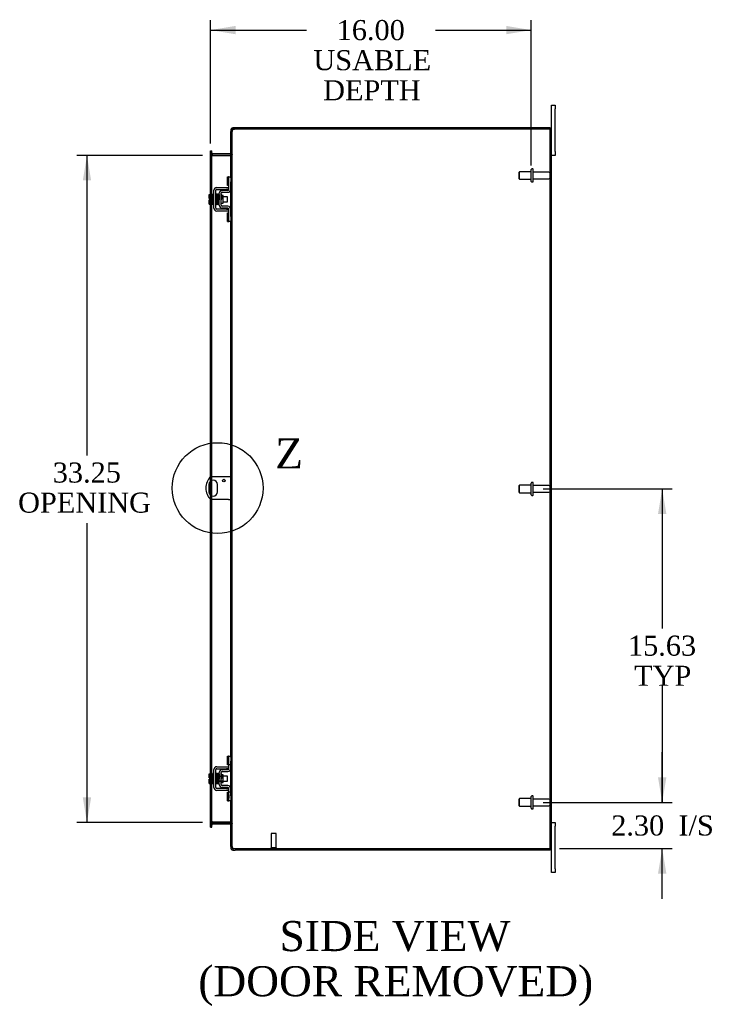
# Model space of a CAD drawing. Header units: inches. Extents: x 11 to 237, y 6 to 158.
# Tile 5 of 8: x 129 to 163, y 52 to 101. Entities that reach past the tile are written whole.
import ezdxf
from ezdxf.enums import TextEntityAlignment as Align
from ezdxf.lldxf.tags import DXFTag

# ---------------------------------------------------------------- set-up
doc = ezdxf.new("R2010")
doc.units = ezdxf.units.IN
doc.header["$MEASUREMENT"] = 0
doc.layers.get('0').update_dxf_attribs({"linetype": 'CONTINUOUS'})
for name, color, linetype in [('COM40153-1', 7, 'CONTINUOUS'), ('COM42667', 7, 'CONTINUOUS'), ('COM42780', 7, 'CONTINUOUS'), ('COM48465', 7, 'CONTINUOUS'), ('COM48518', 7, 'CONTINUOUS'), ('DEFAULT', 7, 'CONTINUOUS'), ('FET07710', 7, 'CONTINUOUS'), ('SCC19011', 7, 'CONTINUOUS'), ('SPR20265', 7, 'CONTINUOUS'), ('STD21878', 7, 'CONTINUOUS'), ('STD26094', 7, 'CONTINUOUS'), ('WAF25035', 7, 'CONTINUOUS')]:
    doc.layers.add(name, color=color, linetype=linetype)
doc.styles.add('SEACAD_TIMES_NEW_ROMAN', font='times.ttf')
tags = doc.linetypes.add('CENTER2', pattern=[1.125, 0.75, -0.125, 0.125, -0.125]).pattern_tags.tags
tags[10:11] = [DXFTag(74, 4), DXFTag(75, 0), DXFTag(340, '0'), DXFTag(46, 0.0), DXFTag(50, 0.0), DXFTag(44, 0.0), DXFTag(45, 0.0)]
tags[8:9] = [DXFTag(74, 4), DXFTag(75, 0), DXFTag(340, '0'), DXFTag(46, 0.0), DXFTag(50, 0.0), DXFTag(44, 0.0), DXFTag(45, 0.0)]
tags[6:7] = [DXFTag(74, 4), DXFTag(75, 0), DXFTag(340, '0'), DXFTag(46, 0.0), DXFTag(50, 0.0), DXFTag(44, 0.0), DXFTag(45, 0.0)]
tags[4:5] = [DXFTag(74, 4), DXFTag(75, 0), DXFTag(340, '0'), DXFTag(46, 0.0), DXFTag(50, 0.0), DXFTag(44, 0.0), DXFTag(45, 0.0)]

# ---------------------------------------------------------------- blocks, each defined once
blk = doc.blocks.new('GDIMGGROUP5')
at = {"layer": 'DEFAULT', "linetype": 'Continuous'}
for points in [[(161.195, 63.727), (160.778, 63.727), (160.986, 62.477)], [(161.195, 58.924), (160.986, 60.174), (160.778, 58.924)]]:
    blk.add_hatch(color=136, dxfattribs=at).paths.add_polyline_path(points)
at = {"layer": 'DEFAULT', "color": 136, "linetype": 'Continuous'}
for p, q in [((160.986, 62.477), (160.986, 64.977)), ((155.057, 62.477), (161.486, 62.477)), ((155.858, 60.174), (161.486, 60.174)), ((160.986, 57.674), (160.986, 60.174))]:
    blk.add_line(p, q, dxfattribs=at)
at = {"layer": 'DEFAULT', "color": 136, "linetype": 'Continuous', "style": 'SEACAD_TIMES_NEW_ROMAN'}
for s, p in [('2.30', (158.444, 61.826)), ('I/S', (161.798, 61.826))]:
    blk.add_text(s, height=1, dxfattribs=at).set_placement(p, align=Align.TOP_LEFT)
blk = doc.blocks.new('GDIMGGROUP6')
at = {"layer": 'DEFAULT', "linetype": 'Continuous'}
for points in [[(161.195, 76.852), (160.986, 78.102), (160.778, 76.852)], [(161.195, 63.727), (160.778, 63.727), (160.986, 62.477)]]:
    blk.add_hatch(color=136, dxfattribs=at).paths.add_polyline_path(points)
at = {"layer": 'DEFAULT', "color": 136, "linetype": 'Continuous'}
for p, q in [((155.057, 78.102), (161.486, 78.102)), ((160.986, 78.102), (160.986, 71.14)), ((160.986, 68.29), (160.986, 62.477)), ((155.057, 62.477), (161.486, 62.477))]:
    blk.add_line(p, q, dxfattribs=at)
at = {"layer": 'DEFAULT', "color": 136, "linetype": 'Continuous', "style": 'SEACAD_TIMES_NEW_ROMAN'}
for s, p in [('15.63', (159.28, 70.79)), ('TYP', (159.588, 69.29))]:
    blk.add_text(s, height=1, dxfattribs=at).set_placement(p, align=Align.TOP_LEFT)
blk = doc.blocks.new('GDIMGGROUP13')
at = {"layer": 'DEFAULT', "linetype": 'Continuous'}
for points in [[(139.703, 101.181), (138.453, 100.973), (139.703, 100.765)], [(153.207, 101.181), (153.207, 100.765), (154.457, 100.973)]]:
    blk.add_hatch(color=136, dxfattribs=at).paths.add_polyline_path(points)
at = {"layer": 'DEFAULT', "color": 136, "linetype": 'Continuous'}
for p, q in [((138.453, 95.322), (138.453, 101.473)), ((154.457, 94.227), (154.457, 101.473)), ((138.453, 100.973), (143.238, 100.973)), ((149.673, 100.973), (154.457, 100.973))]:
    blk.add_line(p, q, dxfattribs=at)
at = {"layer": 'DEFAULT', "color": 136, "linetype": 'Continuous', "style": 'SEACAD_TIMES_NEW_ROMAN'}
for s, p in [('16.00', (144.749, 101.473)), ('USABLE', (143.588, 99.973)), ('DEPTH', (144.074, 98.473))]:
    blk.add_text(s, height=1, dxfattribs=at).set_placement(p, align=Align.TOP_LEFT)
blk = doc.blocks.new('GDIMGGROUP20')
at = {"layer": 'DEFAULT', "linetype": 'Continuous'}
for points in [[(132.084, 93.477), (132.501, 93.477), (132.293, 94.727)], [(132.084, 62.727), (132.293, 61.477), (132.501, 62.727)]]:
    blk.add_hatch(color=136, dxfattribs=at).paths.add_polyline_path(points)
at = {"layer": 'DEFAULT', "color": 136, "linetype": 'Continuous'}
for p, q in [((138.061, 94.727), (131.793, 94.727)), ((132.293, 94.727), (132.293, 79.769)), ((132.293, 76.394), (132.293, 61.477)), ((138.061, 61.477), (131.793, 61.477))]:
    blk.add_line(p, q, dxfattribs=at)
at = {"layer": 'DEFAULT', "color": 136, "linetype": 'Continuous', "style": 'SEACAD_TIMES_NEW_ROMAN'}
for s, p in [('33.25', (130.587, 79.419)), ('OPENING ', (128.857, 77.919))]:
    blk.add_text(s, height=1, dxfattribs=at).set_placement(p, align=Align.TOP_LEFT)
blk = doc.blocks.new('SE1')
at = {"color": 136, "linetype": 'Continuous', "style": 'SEACAD_TIMES_NEW_ROMAN'}
blk.add_text('Z', height=1.5, dxfattribs=at).set_placement((141.684, 80.62), align=Align.TOP_LEFT)
blk = doc.blocks.new('SE')
at = {"layer": 'DEFAULT', "color": 7, "linetype": 'CENTER2'}
blk.add_circle((138.81, 78.142), 2.265, dxfattribs=at)
at = {"layer": 'DEFAULT'}
blk.add_blockref('SE1', (0, 0), dxfattribs=at)

msp = doc.modelspace()

# ---------------------------------------------------------------- linework, layer by layer
at = {"layer": 'COM40153-1', "color": 7}
for p, q in [((139.358, 78.705), (138.47, 78.705)), ((139.466, 78.705), (139.358, 78.705)), ((138.373, 78.324), (138.373, 77.961)), ((138.81, 77.961), (138.81, 78.324)), ((139.358, 77.58), (138.47, 77.58)), ((139.358, 77.58), (139.466, 77.58))]:
    msp.add_line(p, q, dxfattribs=at)
msp.add_circle((139.122, 78.518), 0.0625, dxfattribs=at)
for centre, radius, start, end in [((138.966, 78.142), 0.75, 131.4096, 228.5904), ((138.591, 78.324), 0.218, 0, 180), ((138.591, 77.961), 0.218, 180, 0)]:
    msp.add_arc(centre, radius, start, end, dxfattribs=at)
at = {"layer": 'COM42667', "color": 7}
for p, q in [((138.621, 92.094), (138.621, 92.986)), ((138.716, 92.094), (138.716, 92.986)), ((138.764, 93.129), (139.246, 93.129)), ((138.764, 93.034), (139.246, 93.034)), ((139.246, 93.129), (139.371, 93.129)), ((139.371, 93.034), (139.246, 93.034)), ((139.246, 92.046), (138.764, 92.046)), ((139.246, 91.951), (138.764, 91.951)), ((139.246, 92.046), (139.371, 92.046)), ((139.371, 91.951), (139.246, 91.951)), ((138.621, 63.218), (138.621, 64.11)), ((138.716, 63.218), (138.716, 64.11)), ((138.764, 64.253), (139.246, 64.253)), ((138.764, 64.158), (139.246, 64.158)), ((139.246, 64.253), (139.371, 64.253)), ((139.371, 64.158), (139.246, 64.158)), ((139.246, 63.17), (138.764, 63.17)), ((139.246, 63.075), (138.764, 63.075)), ((139.246, 63.17), (139.371, 63.17)), ((139.371, 63.075), (139.246, 63.075))]:
    msp.add_line(p, q, dxfattribs=at)
for centre, radius, start, end in [((138.764, 92.986), 0.143, 90, 180), ((138.764, 92.986), 0.048, 90, 180), ((138.764, 92.094), 0.143, 180, 270), ((138.764, 92.094), 0.048, 180, 270), ((138.764, 64.11), 0.143, 90, 180), ((138.764, 64.11), 0.048, 90, 180), ((138.764, 63.218), 0.143, 180, 270), ((138.764, 63.218), 0.048, 180, 270)]:
    msp.add_arc(centre, radius, start, end, dxfattribs=at)
at = {"layer": 'COM42780', "color": 7}
for p, q in [((139.307, 93.218), (139.307, 93.655)), ((139.307, 93.655), (139.357, 93.655)), ((139.371, 93.655), (139.357, 93.655)), ((139.371, 93.405), (139.371, 93.655)), ((139.371, 93.655), (139.466, 93.655)), ((139.371, 93.033), (139.371, 93.405)), ((139.466, 93.609), (139.466, 93.405)), ((139.466, 93.033), (139.466, 93.405)), ((138.894, 92.243), (138.894, 92.837)), ((138.989, 92.243), (138.989, 92.837)), ((139.035, 92.98), (139.324, 92.985)), ((139.036, 92.885), (139.326, 92.89)), ((139.357, 93.218), (139.307, 93.218)), ((139.357, 93.218), (139.371, 93.218)), ((138.989, 92.345), (139.084, 92.345)), ((139.084, 92.735), (139.018, 92.735)), ((139.084, 92.345), (139.084, 92.735)), ((139.324, 92.095), (139.035, 92.1)), ((139.326, 92.19), (139.036, 92.195)), ((139.307, 91.425), (139.307, 91.862)), ((139.307, 91.862), (139.357, 91.862)), ((139.371, 91.862), (139.357, 91.862)), ((139.371, 91.675), (139.371, 92.047)), ((139.466, 91.675), (139.466, 92.047)), ((139.307, 91.425), (139.357, 91.425)), ((139.357, 91.425), (139.371, 91.425)), ((139.371, 91.425), (139.371, 91.675)), ((139.466, 91.425), (139.371, 91.425)), ((139.466, 91.675), (139.466, 91.471)), ((139.307, 64.342), (139.307, 64.779)), ((139.307, 64.779), (139.357, 64.779)), ((139.357, 64.342), (139.307, 64.342)), ((139.371, 64.779), (139.357, 64.779)), ((139.357, 64.342), (139.371, 64.342)), ((139.371, 64.529), (139.371, 64.779)), ((139.371, 64.779), (139.466, 64.779)), ((139.371, 64.157), (139.371, 64.529)), ((139.466, 64.342), (139.371, 64.342)), ((139.374, 64.342), (139.374, 64.779)), ((139.466, 64.733), (139.466, 64.529)), ((139.466, 64.157), (139.466, 64.529)), ((138.894, 63.367), (138.894, 63.961)), ((138.989, 63.367), (138.989, 63.961)), ((139.018, 63.859), (138.989, 63.859)), ((139.084, 63.859), (139.018, 63.859)), ((139.035, 64.104), (139.324, 64.109)), ((139.036, 64.009), (139.326, 64.014)), ((139.084, 63.469), (139.084, 63.859)), ((138.894, 63.789), (139.084, 63.789)), ((139.084, 63.771), (138.894, 63.771)), ((138.894, 63.558), (139.084, 63.558)), ((138.894, 63.539), (139.084, 63.539)), ((138.989, 63.469), (139.084, 63.469)), ((139.326, 63.314), (139.036, 63.319)), ((139.324, 63.219), (139.035, 63.224)), ((139.307, 62.549), (139.307, 62.986)), ((139.307, 62.986), (139.357, 62.986)), ((139.371, 62.986), (139.357, 62.986)), ((139.371, 62.799), (139.371, 63.171)), ((139.466, 62.986), (139.371, 62.986)), ((139.372, 62.854), (139.371, 62.854)), ((139.372, 62.824), (139.371, 62.824)), ((139.372, 62.854), (139.372, 62.739)), ((139.374, 62.549), (139.374, 62.986)), ((139.466, 62.799), (139.466, 63.171)), ((139.307, 62.549), (139.357, 62.549)), ((139.357, 62.549), (139.371, 62.549)), ((139.371, 62.549), (139.371, 62.799)), ((139.372, 62.745), (139.371, 62.745)), ((139.372, 62.739), (139.371, 62.739)), ((139.372, 62.714), (139.371, 62.714)), ((139.372, 62.681), (139.371, 62.681)), ((139.466, 62.549), (139.371, 62.549)), ((139.372, 62.739), (139.372, 62.714)), ((139.372, 62.714), (139.372, 62.681)), ((139.466, 62.799), (139.466, 62.595))]:
    msp.add_line(p, q, dxfattribs=at)
for centre, radius, start, end in [((139.037, 92.837), 0.143, 91, 180), ((139.037, 92.837), 0.048, 91, 180), ((139.323, 93.033), 0.048, 271, 0), ((139.323, 93.033), 0.143, 271, 0), ((139.037, 92.243), 0.143, 180, 269), ((139.037, 92.243), 0.048, 180, 269), ((139.323, 92.047), 0.048, 0, 89), ((139.323, 92.047), 0.143, 0, 89), ((139.037, 63.961), 0.143, 91, 180), ((139.037, 63.961), 0.048, 91, 180), ((139.323, 64.157), 0.048, 271, 0), ((139.323, 64.157), 0.143, 271, 0), ((139.037, 63.367), 0.143, 180, 269), ((139.037, 63.367), 0.048, 180, 269), ((139.323, 63.171), 0.143, 0, 89), ((139.323, 63.171), 0.048, 0, 89)]:
    msp.add_arc(centre, radius, start, end, dxfattribs=at)
at = {"layer": 'COM48465', "color": 7}
for p, q in [((139.538, 95.925), (139.466, 95.925)), ((139.466, 93.609), (139.466, 95.925)), ((139.538, 95.925), (139.544, 95.958)), ((139.538, 60.279), (139.538, 95.925)), ((155.358, 96.03), (139.692, 96.03)), ((155.358, 96.03), (155.466, 96.03)), ((155.394, 60.174), (155.394, 96.03)), ((155.466, 60.174), (155.466, 96.03)), ((138.453, 94.822), (138.453, 94.862)), ((138.525, 94.862), (138.453, 94.862)), ((138.453, 92.781), (138.453, 94.822)), ((138.525, 94.787), (138.453, 94.787)), ((138.525, 94.862), (138.525, 94.822)), ((138.525, 92.781), (138.525, 94.822)), ((139.466, 94.776), (139.538, 94.776)), ((138.549, 94.702), (138.525, 94.702)), ((138.549, 94.702), (138.561, 94.702)), ((139.43, 94.702), (138.561, 94.702)), ((139.43, 94.702), (139.44, 94.702)), ((139.44, 94.702), (139.46, 94.702)), ((138.453, 92.574), (138.453, 92.781)), ((138.525, 92.299), (138.525, 92.781)), ((139.466, 92.047), (139.466, 93.033)), ((138.453, 92.506), (138.453, 92.574)), ((138.453, 92.299), (138.453, 92.506)), ((138.453, 78.689), (138.453, 92.299)), ((138.525, 78.705), (138.525, 92.299)), ((139.466, 64.733), (139.466, 91.471)), ((138.453, 78.493), (138.453, 78.689)), ((138.525, 78.532), (138.525, 78.705)), ((138.525, 77.752), (138.525, 78.532)), ((138.453, 77.791), (138.453, 78.493)), ((138.453, 77.595), (138.453, 77.791)), ((138.453, 63.905), (138.453, 77.595)), ((138.525, 77.58), (138.525, 77.752)), ((138.525, 63.905), (138.525, 77.58)), ((138.453, 63.698), (138.453, 63.905)), ((138.525, 63.423), (138.525, 63.905)), ((139.466, 63.171), (139.466, 64.157)), ((138.453, 63.63), (138.453, 63.698)), ((138.453, 63.423), (138.453, 63.63)), ((138.453, 61.382), (138.453, 63.423)), ((138.525, 61.382), (138.525, 63.423)), ((139.466, 60.279), (139.466, 62.595)), ((138.525, 61.417), (138.453, 61.417)), ((138.453, 61.342), (138.453, 61.382)), ((138.549, 61.502), (138.525, 61.502)), ((138.525, 61.382), (138.525, 61.342)), ((138.561, 61.502), (138.549, 61.502)), ((138.561, 61.502), (139.43, 61.502)), ((139.44, 61.502), (139.43, 61.502)), ((139.44, 61.502), (139.46, 61.502)), ((139.466, 61.428), (139.538, 61.428)), ((138.453, 61.342), (138.525, 61.342)), ((139.538, 60.279), (139.466, 60.279)), ((139.544, 60.247), (139.538, 60.279)), ((139.692, 60.174), (155.358, 60.174)), ((155.466, 60.174), (155.358, 60.174))]:
    msp.add_line(p, q, dxfattribs=at)
for centre, radius, start, end in [((139.513, 95.921), 0.0474, 129.5351, 175.4044), ((139.62, 95.786), 0.219, 101.9896, 128.4732), ((139.635, 95.925), 0.0967, 128.9792, 160.4725), ((139.692, 95.78), 0.25, 90, 118.1546), ((138.714, 94.794), 0.189, 182.2399, 209.1867), ((139.324, 94.785), 0.142, 324.6894, 356.6558), ((138.714, 61.41), 0.189, 150.8133, 177.7601), ((139.324, 61.42), 0.142, 3.3442, 35.3106), ((139.513, 60.283), 0.0474, 184.5956, 230.4649), ((139.635, 60.279), 0.0967, 199.5275, 231.0208), ((139.692, 60.424), 0.25, 241.8454, 270)]:
    msp.add_arc(centre, radius, start, end, dxfattribs=at)
for points, knots in [([(138.453, 94.787), (138.453, 94.78), (138.455, 94.773), (138.462, 94.759), (138.467, 94.752), (138.479, 94.738), (138.487, 94.73), (138.505, 94.716), (138.514, 94.709), (138.525, 94.702)], [0, 0, 0, 0, 0.25, 0.25, 0.5, 0.5, 0.75, 0.75, 1, 1, 1, 1]), ([(139.538, 94.776), (139.538, 94.77), (139.536, 94.764), (139.529, 94.752), (139.524, 94.745), (139.51, 94.733), (139.501, 94.727), (139.482, 94.715), (139.472, 94.708), (139.46, 94.702)], [0, 0, 0, 0, 0.25, 0.25, 0.5, 0.5, 0.75, 0.75, 1, 1, 1, 1]), ([(139.46, 94.702), (139.472, 94.708), (139.482, 94.715), (139.501, 94.727), (139.51, 94.733), (139.524, 94.745), (139.529, 94.752), (139.536, 94.764), (139.538, 94.77), (139.538, 94.776)], [0, 0, 0, 0, 0.25, 0.25, 0.5, 0.5, 0.75, 0.75, 1, 1, 1, 1]), ([(138.525, 61.502), (138.514, 61.495), (138.505, 61.488), (138.487, 61.474), (138.479, 61.467), (138.467, 61.453), (138.462, 61.445), (138.455, 61.431), (138.453, 61.424), (138.453, 61.417)], [0, 0, 0, 0, 0.25, 0.25, 0.5, 0.5, 0.75, 0.75, 1, 1, 1, 1]), ([(139.46, 61.502), (139.472, 61.496), (139.482, 61.49), (139.501, 61.477), (139.51, 61.471), (139.524, 61.459), (139.529, 61.453), (139.536, 61.44), (139.538, 61.434), (139.538, 61.428)], [0, 0, 0, 0, 0.25, 0.25, 0.5, 0.5, 0.75, 0.75, 1, 1, 1, 1]), ([(139.538, 61.428), (139.538, 61.434), (139.536, 61.44), (139.529, 61.453), (139.524, 61.459), (139.51, 61.471), (139.501, 61.477), (139.482, 61.49), (139.472, 61.496), (139.46, 61.502)], [0, 0, 0, 0, 0.25, 0.25, 0.5, 0.5, 0.75, 0.75, 1, 1, 1, 1]), ([(139.483, 60.247), (139.484, 60.245), (139.487, 60.243), (139.49, 60.24), (139.495, 60.237), (139.499, 60.234), (139.504, 60.231), (139.509, 60.228), (139.514, 60.226), (139.522, 60.222), (139.532, 60.218), (139.544, 60.213), (139.555, 60.21), (139.564, 60.207), (139.571, 60.205), (139.574, 60.204)], [0, 0, 0, 0, 0.058508, 0.117588, 0.177234, 0.23744, 0.298196, 0.359495, 0.421327, 0.483683, 0.609872, 0.738031, 0.824554, 0.911887, 1, 1, 1, 1])]:
    msp.add_open_spline(points, degree=3, knots=knots, dxfattribs=at)
at = {"layer": 'COM48518', "color": 7}
for p, q in [((139.466, 95.994), (139.466, 95.925)), ((139.538, 95.994), (139.466, 95.994)), ((139.544, 96.013), (139.538, 95.994)), ((139.538, 95.994), (139.538, 95.925)), ((139.574, 96.03), (139.574, 96.102)), ((139.692, 96.102), (139.574, 96.102)), ((139.692, 96.03), (139.574, 96.03)), ((155.394, 96.102), (139.692, 96.102)), ((155.394, 96.03), (155.394, 96.102)), ((138.453, 94.957), (138.525, 94.957)), ((138.453, 94.886), (138.453, 94.957)), ((138.453, 94.862), (138.453, 94.886)), ((138.525, 94.835), (138.453, 94.835)), ((138.525, 94.886), (138.525, 94.957)), ((138.525, 94.862), (138.525, 94.886)), ((138.531, 94.751), (138.525, 94.733)), ((138.549, 94.801), (138.531, 94.751)), ((139.43, 94.799), (138.561, 94.799)), ((139.43, 94.727), (138.561, 94.727)), ((139.44, 94.801), (139.459, 94.738)), ((139.459, 94.738), (139.46, 94.731)), ((139.466, 94.835), (139.538, 94.835)), ((138.525, 61.369), (138.453, 61.369)), ((138.531, 61.454), (138.525, 61.471)), ((138.549, 61.403), (138.531, 61.454)), ((138.561, 61.477), (139.43, 61.477)), ((138.561, 61.405), (139.43, 61.405)), ((139.44, 61.404), (139.459, 61.466)), ((139.459, 61.466), (139.46, 61.473)), ((139.466, 61.369), (139.538, 61.369)), ((138.453, 61.318), (138.453, 61.342)), ((138.453, 61.247), (138.453, 61.318)), ((138.453, 61.247), (138.525, 61.247)), ((138.525, 61.318), (138.525, 61.342)), ((138.525, 61.247), (138.525, 61.318)), ((139.466, 60.279), (139.466, 60.21)), ((139.538, 60.21), (139.466, 60.21)), ((139.538, 60.279), (139.538, 60.21)), ((139.538, 60.21), (139.544, 60.191)), ((139.574, 60.174), (139.574, 60.102)), ((139.574, 60.174), (139.692, 60.174)), ((139.574, 60.102), (139.692, 60.102)), ((155.394, 60.102), (139.692, 60.102)), ((155.394, 60.174), (155.394, 60.102))]:
    msp.add_line(p, q, dxfattribs=at)
for centre, radius, start, end in [((139.574, 95.994), 0.108, 147.3569, 180), ((139.574, 95.994), 0.108, 90, 147.3569), ((139.574, 95.994), 0.036, 90, 147.3569), ((138.561, 94.835), 0.108, 180, 250.2179), ((138.561, 94.835), 0.036, 180, 250.2179), ((138.561, 94.835), 0.108, 250.2179, 257.0013), ((138.561, 94.835), 0.108, 257.0013, 270), ((138.561, 94.835), 0.036, 250.2179, 270), ((139.43, 94.835), 0.036, 270, 286.2205), ((139.43, 94.835), 0.108, 270, 286.2205), ((139.43, 94.835), 0.036, 286.2205, 0), ((139.43, 94.835), 0.108, 286.2205, 360), ((138.561, 61.369), 0.108, 109.7821, 180), ((138.561, 61.369), 0.108, 102.9987, 109.7821), ((138.561, 61.369), 0.036, 109.7821, 180), ((138.561, 61.369), 0.108, 90, 102.9987), ((138.561, 61.369), 0.036, 90, 109.7821), ((139.43, 61.369), 0.108, 73.7795, 90), ((139.43, 61.369), 0.036, 73.7795, 90), ((139.43, 61.369), 0.036, 0, 73.7795), ((139.43, 61.369), 0.108, 0, 73.7795), ((139.574, 60.21), 0.108, 180, 212.6431), ((139.574, 60.21), 0.108, 212.6431, 270), ((139.574, 60.21), 0.036, 212.6431, 270)]:
    msp.add_arc(centre, radius, start, end, dxfattribs=at)
at = {"layer": 'FET07710', "color": 7}
for p, q in [((155.466, 97.04), (155.466, 97.227)), ((155.466, 97.227), (155.653, 97.227)), ((155.653, 97.227), (155.653, 97.04)), ((155.466, 96.03), (155.466, 97.04)), ((155.653, 94.915), (155.653, 97.04)), ((155.653, 94.727), (155.466, 94.727)), ((155.653, 94.915), (155.653, 94.727)), ((155.466, 61.477), (155.653, 61.477)), ((155.653, 61.477), (155.653, 61.29)), ((155.653, 59.165), (155.653, 61.29)), ((155.466, 59.165), (155.466, 60.174)), ((155.466, 58.977), (155.466, 59.165)), ((155.653, 58.977), (155.466, 58.977)), ((155.653, 59.165), (155.653, 58.977))]:
    msp.add_line(p, q, dxfattribs=at)
at = {"layer": 'SCC19011', "color": 7}
for p, q in [((138.395, 92.781), (138.576, 92.781)), ((138.395, 92.649), (138.395, 92.781)), ((138.395, 92.649), (138.576, 92.649)), ((138.395, 92.574), (138.395, 92.649)), ((138.49, 92.574), (138.395, 92.574)), ((138.395, 92.431), (138.395, 92.506)), ((138.49, 92.506), (138.395, 92.506)), ((138.395, 92.431), (138.576, 92.431)), ((138.395, 92.299), (138.395, 92.431)), ((138.395, 92.299), (138.576, 92.299)), ((138.49, 92.506), (138.49, 92.574)), ((138.739, 92.662), (138.716, 92.662)), ((138.716, 92.418), (138.748, 92.418)), ((138.789, 92.662), (138.774, 92.662)), ((138.783, 92.418), (138.798, 92.418)), ((138.839, 92.662), (138.824, 92.662)), ((138.833, 92.418), (138.848, 92.418)), ((138.889, 92.662), (138.874, 92.662)), ((138.883, 92.418), (138.894, 92.418)), ((139.308, 92.662), (139.084, 92.662)), ((139.084, 92.418), (139.308, 92.418)), ((139.308, 92.418), (139.308, 92.662)), ((138.395, 63.905), (138.576, 63.905)), ((138.395, 63.773), (138.395, 63.905)), ((138.395, 63.773), (138.576, 63.773)), ((138.395, 63.698), (138.395, 63.773)), ((138.49, 63.698), (138.395, 63.698)), ((138.395, 63.555), (138.395, 63.63)), ((138.49, 63.63), (138.395, 63.63)), ((138.395, 63.555), (138.576, 63.555)), ((138.395, 63.423), (138.395, 63.555)), ((138.395, 63.423), (138.576, 63.423)), ((138.49, 63.63), (138.49, 63.698)), ((138.739, 63.786), (138.716, 63.786)), ((138.716, 63.542), (138.748, 63.542)), ((138.789, 63.786), (138.774, 63.786)), ((138.783, 63.542), (138.798, 63.542)), ((138.839, 63.786), (138.824, 63.786)), ((138.833, 63.542), (138.848, 63.542)), ((138.889, 63.786), (138.874, 63.786)), ((138.883, 63.542), (138.894, 63.542)), ((139.308, 63.786), (139.084, 63.786)), ((139.084, 63.542), (139.308, 63.542)), ((139.308, 63.542), (139.308, 63.786))]:
    msp.add_line(p, q, dxfattribs=at)
at = {"layer": 'SPR20265', "color": 7}
for p, q in [((138.993, 92.54), (139.028, 92.54)), ((138.993, 63.664), (139.028, 63.664))]:
    msp.add_line(p, q, dxfattribs=at)
for centre, radius, start, end in [((143.666, 92.362), 4.954, 175.1676, 176.5222), ((138.848, 92.765), 0.0181, 0.2962, 180.6354), ((143.638, 92.364), 4.891, 179.5941, 179.9583), ((143.666, 63.486), 4.954, 175.1676, 176.5222), ((138.848, 63.889), 0.0181, 0.2962, 180.6354), ((143.638, 63.488), 4.891, 179.5941, 179.9583)]:
    msp.add_arc(centre, radius, start, end, dxfattribs=at)
for centre in [(138.73, 92.368), (138.73, 63.492)]:
    msp.add_ellipse(centre, major_axis=(-0.0175, 0), ratio=0.707107, start_param=0.666946, end_param=5.616239, dxfattribs=at)
for points, knots in [([(138.765, 92.782), (138.765, 92.783), (138.765, 92.784), (138.765, 92.786), (138.764, 92.789), (138.762, 92.791), (138.76, 92.794), (138.757, 92.796), (138.754, 92.797), (138.75, 92.798), (138.744, 92.798), (138.736, 92.794), (138.73, 92.786), (138.73, 92.78), (138.729, 92.776)], [0.0247586, 0.0247586, 0.0247586, 0.0247586, 0.0394799, 0.0780267, 0.1170502, 0.1577954, 0.2011902, 0.2478129, 0.2979655, 0.3517973, 0.4729948, 0.6248981, 0.8034762, 1, 1, 1, 1]), ([(138.731, 92.777), (138.732, 92.777), (138.733, 92.775), (138.736, 92.744), (138.738, 92.69), (138.74, 92.634), (138.742, 92.587), (138.743, 92.537), (138.745, 92.486), (138.747, 92.437), (138.749, 92.391), (138.75, 92.353), (138.752, 92.323), (138.754, 92.304), (138.755, 92.302), (138.756, 92.301)], [0.041658, 0.041658, 0.041658, 0.041658, 0.1062331, 0.2177365, 0.3345116, 0.3951575, 0.4571173, 0.5204025, 0.5850154, 0.650919, 0.7181243, 0.7866617, 0.856475, 0.927577, 0.9945625, 0.9945625, 0.9945625, 0.9945625]), ([(138.791, 92.305), (138.79, 92.307), (138.788, 92.312), (138.785, 92.356), (138.783, 92.415), (138.781, 92.474), (138.779, 92.522), (138.777, 92.572), (138.775, 92.623), (138.774, 92.67), (138.772, 92.713), (138.77, 92.748), (138.768, 92.772), (138.767, 92.783), (138.766, 92.784), (138.765, 92.784)], [0.0084013, 0.0084013, 0.0084013, 0.0084013, 0.1047673, 0.2149815, 0.3308118, 0.3911182, 0.4528716, 0.5160814, 0.5807303, 0.6468516, 0.7144807, 0.783578, 0.8541849, 0.926338, 0.9626406, 0.9626406, 0.9626406, 0.9626406]), ([(138.78, 92.775), (138.779, 92.771), (138.777, 92.749), (138.775, 92.707), (138.773, 92.68), (138.773, 92.678)], [0.1075026, 0.1075026, 0.1075026, 0.1075026, 0.219859, 0.336958, 0.3455788, 0.3455788, 0.3455788, 0.3455788]), ([(138.818, 92.765), (138.817, 92.771), (138.816, 92.777), (138.809, 92.786), (138.804, 92.789), (138.799, 92.79), (138.796, 92.79), (138.792, 92.789), (138.788, 92.787), (138.785, 92.784), (138.783, 92.78), (138.782, 92.776), (138.782, 92.774), (138.782, 92.772)], [0, 0, 0, 0, 0.337377, 0.476585, 0.593946, 0.643993, 0.690857, 0.738213, 0.787078, 0.837877, 0.890521, 0.944659, 1, 1, 1, 1]), ([(138.782, 92.768), (138.783, 92.759), (138.785, 92.744), (138.788, 92.689), (138.791, 92.619), (138.793, 92.539), (138.796, 92.459), (138.799, 92.389), (138.802, 92.336), (138.803, 92.321), (138.804, 92.313)], [0, 0, 0, 0, 0.125356, 0.250547, 0.375714, 0.500726, 0.625702, 0.75054, 0.875328, 1, 1, 1, 1]), ([(138.839, 92.315), (138.838, 92.323), (138.837, 92.337), (138.834, 92.39), (138.831, 92.459), (138.828, 92.539), (138.826, 92.619), (138.823, 92.69), (138.82, 92.745), (138.818, 92.761), (138.817, 92.769)], [0, 0, 0, 0, 0.123677, 0.247763, 0.372182, 0.497025, 0.622181, 0.747773, 0.873664, 1, 1, 1, 1]), ([(138.831, 92.767), (138.83, 92.764), (138.828, 92.758), (138.825, 92.719), (138.824, 92.687), (138.823, 92.676)], [0, 0, 0, 0, 0.1069729, 0.2190176, 0.2772299, 0.2772299, 0.2772299, 0.2772299]), ([(138.831, 92.763), (138.832, 92.761), (138.834, 92.756), (138.837, 92.712), (138.84, 92.643), (138.842, 92.569), (138.844, 92.507), (138.846, 92.461), (138.848, 92.417), (138.85, 92.378), (138.852, 92.346), (138.854, 92.324), (138.855, 92.315), (138.856, 92.315), (138.856, 92.315)], [0.0031575, 0.0031575, 0.0031575, 0.0031575, 0.106276, 0.2177664, 0.3343795, 0.4562757, 0.5195077, 0.5840716, 0.6500082, 0.7172741, 0.7858907, 0.8559002, 0.9272657, 0.9562295, 0.9562295, 0.9562295, 0.9562295]), ([(138.89, 92.324), (138.89, 92.323), (138.888, 92.325), (138.886, 92.351), (138.884, 92.399), (138.882, 92.45), (138.88, 92.493), (138.878, 92.54), (138.877, 92.588), (138.875, 92.634), (138.873, 92.678), (138.871, 92.715), (138.869, 92.744), (138.867, 92.764), (138.866, 92.766), (138.866, 92.767)], [0.0493682, 0.0493682, 0.0493682, 0.0493682, 0.1041505, 0.2141198, 0.3297994, 0.3901531, 0.4519694, 0.5152557, 0.5800319, 0.6463064, 0.7140466, 0.7832821, 0.8540388, 0.9262663, 0.9997798, 0.9997798, 0.9997798, 0.9997798]), ([(138.894, 92.774), (138.892, 92.774), (138.887, 92.772), (138.88, 92.762), (138.879, 92.751), (138.876, 92.726), (138.875, 92.695), (138.874, 92.677), (138.873, 92.67)], [0.5049436, 0.5049436, 0.5049436, 0.5049436, 0.5126381, 0.5301382, 0.5631975, 0.6133029, 0.6453829, 0.6655854, 0.6655854, 0.6655854, 0.6655854]), ([(139.016, 92.742), (139.016, 92.743), (139.016, 92.746), (139.014, 92.75), (139.012, 92.753), (139.009, 92.756), (139.005, 92.758), (139, 92.76), (138.995, 92.759), (138.991, 92.758), (138.989, 92.757)], [0, 0, 0, 0, 0.0589773, 0.1211115, 0.1849679, 0.2490189, 0.31194, 0.3728411, 0.4898099, 0.5959107, 0.5959107, 0.5959107, 0.5959107]), ([(138.755, 92.303), (138.755, 92.302), (138.756, 92.299), (138.757, 92.295), (138.76, 92.292), (138.764, 92.288), (138.77, 92.285), (138.777, 92.285), (138.783, 92.288), (138.788, 92.293), (138.791, 92.299), (138.791, 92.302), (138.792, 92.304)], [0, 0, 0, 0, 0.065589, 0.134096, 0.204, 0.273642, 0.405923, 0.527776, 0.652215, 0.775569, 0.89228, 1, 1, 1, 1]), ([(138.791, 92.302), (138.792, 92.305), (138.794, 92.313), (138.796, 92.355), (138.798, 92.39), (138.798, 92.402)], [0, 0, 0, 0, 0.1087369, 0.2223139, 0.2823724, 0.2823724, 0.2823724, 0.2823724]), ([(138.804, 92.318), (138.804, 92.312), (138.805, 92.306), (138.812, 92.297), (138.818, 92.295), (138.823, 92.294), (138.826, 92.294), (138.83, 92.295), (138.833, 92.297), (138.836, 92.3), (138.839, 92.303), (138.84, 92.308), (138.84, 92.31), (138.84, 92.311)], [0, 0, 0, 0, 0.324319, 0.462115, 0.581304, 0.633213, 0.682431, 0.732423, 0.783847, 0.836789, 0.89085, 0.94542, 1, 1, 1, 1]), ([(138.842, 92.311), (138.843, 92.316), (138.845, 92.338), (138.847, 92.38), (138.848, 92.407), (138.848, 92.409)], [0.1097302, 0.1097302, 0.1097302, 0.1097302, 0.2224256, 0.3403895, 0.3502806, 0.3502806, 0.3502806, 0.3502806]), ([(138.856, 92.316), (138.856, 92.316), (138.857, 92.314), (138.858, 92.311), (138.859, 92.308), (138.862, 92.306), (138.864, 92.304), (138.867, 92.303), (138.872, 92.302), (138.878, 92.302), (138.885, 92.306), (138.891, 92.315), (138.892, 92.321), (138.893, 92.325)], [0.0423433, 0.0423433, 0.0423433, 0.0423433, 0.0780693, 0.1166064, 0.1566075, 0.1991192, 0.2448555, 0.2942488, 0.3475582, 0.468612, 0.6213089, 0.801496, 1, 1, 1, 1]), ([(138.884, 92.747), (138.884, 92.746), (138.884, 92.74), (138.886, 92.717), (138.888, 92.678), (138.89, 92.636), (138.892, 92.581), (138.893, 92.539), (138.894, 92.516), (138.894, 92.513)], [0.5252176, 0.5252176, 0.5252176, 0.5252176, 0.5500519, 0.604828, 0.6390024, 0.6775462, 0.720453, 0.7677407, 0.7732337, 0.7732337, 0.7732337, 0.7732337]), ([(138.989, 92.637), (138.99, 92.631), (138.99, 92.614), (138.992, 92.581), (138.993, 92.555), (138.993, 92.54)], [0.6947964, 0.6947964, 0.6947964, 0.6947964, 0.7496304, 0.874808, 1, 1, 1, 1]), ([(138.99, 92.328), (138.991, 92.331), (138.992, 92.337), (138.993, 92.344), (138.993, 92.347)], [0.53014438, 0.53014438, 0.53014438, 0.53014438, 0.5577634, 0.5731101, 0.5731101, 0.5731101, 0.5731101]), ([(139.028, 92.54), (139.028, 92.555), (139.027, 92.581), (139.025, 92.622), (139.023, 92.658), (139.022, 92.69), (139.02, 92.716), (139.018, 92.734), (139.017, 92.743), (139.016, 92.744), (139.015, 92.744)], [0, 0, 0, 0, 0.1236932, 0.2477957, 0.3722334, 0.4970307, 0.6222178, 0.7477992, 0.8737106, 0.9604174, 0.9604174, 0.9604174, 0.9604174]), ([(138.765, 63.906), (138.765, 63.907), (138.765, 63.908), (138.765, 63.91), (138.764, 63.913), (138.762, 63.915), (138.76, 63.918), (138.757, 63.92), (138.754, 63.921), (138.75, 63.922), (138.744, 63.922), (138.736, 63.918), (138.73, 63.91), (138.73, 63.904), (138.729, 63.9)], [0.0247586, 0.0247586, 0.0247586, 0.0247586, 0.0394799, 0.0780267, 0.1170502, 0.1577954, 0.2011902, 0.2478129, 0.2979655, 0.3517973, 0.4729948, 0.6248981, 0.8034762, 1, 1, 1, 1]), ([(138.731, 63.901), (138.732, 63.901), (138.733, 63.899), (138.736, 63.868), (138.738, 63.814), (138.74, 63.758), (138.742, 63.711), (138.743, 63.661), (138.745, 63.61), (138.747, 63.561), (138.749, 63.515), (138.75, 63.477), (138.752, 63.447), (138.754, 63.428), (138.755, 63.426), (138.756, 63.425)], [0.041658, 0.041658, 0.041658, 0.041658, 0.1062331, 0.2177365, 0.3345116, 0.3951575, 0.4571173, 0.5204025, 0.5850154, 0.650919, 0.7181243, 0.7866617, 0.856475, 0.927577, 0.9945625, 0.9945625, 0.9945625, 0.9945625]), ([(138.791, 63.429), (138.79, 63.431), (138.788, 63.436), (138.785, 63.48), (138.783, 63.539), (138.781, 63.598), (138.779, 63.646), (138.777, 63.696), (138.775, 63.747), (138.774, 63.794), (138.772, 63.837), (138.77, 63.872), (138.768, 63.896), (138.767, 63.907), (138.766, 63.908), (138.765, 63.908)], [0.0084013, 0.0084013, 0.0084013, 0.0084013, 0.1047673, 0.2149815, 0.3308118, 0.3911182, 0.4528716, 0.5160814, 0.5807303, 0.6468516, 0.7144807, 0.783578, 0.8541849, 0.926338, 0.9626406, 0.9626406, 0.9626406, 0.9626406]), ([(138.78, 63.899), (138.779, 63.895), (138.777, 63.873), (138.775, 63.831), (138.773, 63.804), (138.773, 63.802)], [0.1075026, 0.1075026, 0.1075026, 0.1075026, 0.219859, 0.336958, 0.3455788, 0.3455788, 0.3455788, 0.3455788]), ([(138.818, 63.889), (138.817, 63.895), (138.816, 63.901), (138.809, 63.91), (138.804, 63.913), (138.799, 63.914), (138.796, 63.914), (138.792, 63.913), (138.788, 63.911), (138.785, 63.908), (138.783, 63.904), (138.782, 63.9), (138.782, 63.898), (138.782, 63.896)], [0, 0, 0, 0, 0.337377, 0.476585, 0.593946, 0.643993, 0.690857, 0.738213, 0.787078, 0.837877, 0.890521, 0.944659, 1, 1, 1, 1]), ([(138.782, 63.892), (138.783, 63.883), (138.785, 63.868), (138.788, 63.813), (138.791, 63.743), (138.793, 63.663), (138.796, 63.583), (138.799, 63.513), (138.802, 63.46), (138.803, 63.445), (138.804, 63.437)], [0, 0, 0, 0, 0.125356, 0.250547, 0.375714, 0.500726, 0.625702, 0.75054, 0.875328, 1, 1, 1, 1]), ([(138.839, 63.439), (138.838, 63.447), (138.837, 63.461), (138.834, 63.514), (138.831, 63.583), (138.828, 63.663), (138.826, 63.743), (138.823, 63.814), (138.82, 63.869), (138.818, 63.885), (138.817, 63.893)], [0, 0, 0, 0, 0.123677, 0.247763, 0.372182, 0.497025, 0.622181, 0.747773, 0.873664, 1, 1, 1, 1]), ([(138.831, 63.891), (138.83, 63.888), (138.828, 63.882), (138.825, 63.843), (138.824, 63.811), (138.823, 63.8)], [0, 0, 0, 0, 0.1069729, 0.2190176, 0.2772299, 0.2772299, 0.2772299, 0.2772299]), ([(138.831, 63.887), (138.832, 63.885), (138.834, 63.88), (138.837, 63.836), (138.84, 63.767), (138.842, 63.693), (138.844, 63.631), (138.846, 63.585), (138.848, 63.541), (138.85, 63.502), (138.852, 63.47), (138.854, 63.448), (138.855, 63.439), (138.856, 63.439), (138.856, 63.439)], [0.0031575, 0.0031575, 0.0031575, 0.0031575, 0.106276, 0.2177664, 0.3343795, 0.4562757, 0.5195077, 0.5840716, 0.6500082, 0.7172741, 0.7858907, 0.8559002, 0.9272657, 0.9562295, 0.9562295, 0.9562295, 0.9562295]), ([(138.89, 63.448), (138.89, 63.447), (138.888, 63.449), (138.886, 63.475), (138.884, 63.523), (138.882, 63.574), (138.88, 63.617), (138.878, 63.664), (138.877, 63.712), (138.875, 63.758), (138.873, 63.802), (138.871, 63.839), (138.869, 63.868), (138.867, 63.888), (138.866, 63.89), (138.866, 63.891)], [0.0493682, 0.0493682, 0.0493682, 0.0493682, 0.1041505, 0.2141198, 0.3297994, 0.3901531, 0.4519694, 0.5152557, 0.5800319, 0.6463064, 0.7140466, 0.7832821, 0.8540388, 0.9262663, 0.9997798, 0.9997798, 0.9997798, 0.9997798]), ([(138.894, 63.898), (138.892, 63.898), (138.887, 63.896), (138.88, 63.886), (138.879, 63.875), (138.876, 63.85), (138.875, 63.819), (138.874, 63.801), (138.873, 63.794)], [0.5049436, 0.5049436, 0.5049436, 0.5049436, 0.5126381, 0.5301382, 0.5631975, 0.6133029, 0.6453829, 0.6655854, 0.6655854, 0.6655854, 0.6655854]), ([(138.884, 63.871), (138.884, 63.87), (138.884, 63.864), (138.886, 63.841), (138.888, 63.802), (138.89, 63.76), (138.892, 63.705), (138.893, 63.663), (138.894, 63.64), (138.894, 63.637)], [0.5252176, 0.5252176, 0.5252176, 0.5252176, 0.5500519, 0.604828, 0.6390024, 0.6775462, 0.720453, 0.7677407, 0.7732337, 0.7732337, 0.7732337, 0.7732337]), ([(139.016, 63.866), (139.016, 63.867), (139.016, 63.87), (139.014, 63.874), (139.012, 63.877), (139.009, 63.88), (139.005, 63.882), (139, 63.884), (138.995, 63.883), (138.991, 63.882), (138.989, 63.881)], [0, 0, 0, 0, 0.0589773, 0.1211115, 0.1849679, 0.2490189, 0.31194, 0.3728411, 0.4898099, 0.5959107, 0.5959107, 0.5959107, 0.5959107]), ([(139.028, 63.664), (139.028, 63.679), (139.027, 63.705), (139.025, 63.746), (139.023, 63.782), (139.022, 63.814), (139.02, 63.84), (139.018, 63.858), (139.017, 63.867), (139.016, 63.868), (139.015, 63.868)], [0, 0, 0, 0, 0.1236932, 0.2477957, 0.3722334, 0.4970307, 0.6222178, 0.7477992, 0.8737106, 0.9604174, 0.9604174, 0.9604174, 0.9604174]), ([(138.755, 63.427), (138.755, 63.426), (138.756, 63.423), (138.757, 63.419), (138.76, 63.416), (138.764, 63.412), (138.77, 63.409), (138.777, 63.409), (138.783, 63.412), (138.788, 63.417), (138.791, 63.423), (138.791, 63.426), (138.792, 63.428)], [0, 0, 0, 0, 0.065589, 0.134096, 0.204, 0.273642, 0.405923, 0.527776, 0.652215, 0.775569, 0.89228, 1, 1, 1, 1]), ([(138.791, 63.426), (138.792, 63.429), (138.794, 63.437), (138.796, 63.479), (138.798, 63.514), (138.798, 63.526)], [0, 0, 0, 0, 0.1087369, 0.2223139, 0.2823724, 0.2823724, 0.2823724, 0.2823724]), ([(138.804, 63.442), (138.804, 63.436), (138.805, 63.43), (138.812, 63.421), (138.818, 63.419), (138.823, 63.418), (138.826, 63.418), (138.83, 63.419), (138.833, 63.421), (138.836, 63.424), (138.839, 63.427), (138.84, 63.432), (138.84, 63.434), (138.84, 63.435)], [0, 0, 0, 0, 0.324319, 0.462115, 0.581304, 0.633213, 0.682431, 0.732423, 0.783847, 0.836789, 0.89085, 0.94542, 1, 1, 1, 1]), ([(138.842, 63.435), (138.843, 63.44), (138.845, 63.462), (138.847, 63.504), (138.848, 63.531), (138.848, 63.533)], [0.1089671, 0.1089671, 0.1089671, 0.1089671, 0.2224256, 0.3403895, 0.3502806, 0.3502806, 0.3502806, 0.3502806]), ([(138.856, 63.44), (138.856, 63.44), (138.857, 63.438), (138.858, 63.435), (138.859, 63.432), (138.862, 63.43), (138.864, 63.428), (138.867, 63.427), (138.872, 63.426), (138.878, 63.426), (138.885, 63.43), (138.891, 63.439), (138.892, 63.445), (138.893, 63.449)], [0.0423433, 0.0423433, 0.0423433, 0.0423433, 0.0780693, 0.1166064, 0.1566075, 0.1991192, 0.2448555, 0.2942488, 0.3475582, 0.468612, 0.6213089, 0.801496, 1, 1, 1, 1]), ([(138.989, 63.761), (138.99, 63.755), (138.99, 63.738), (138.992, 63.705), (138.993, 63.679), (138.993, 63.664)], [0.6947227, 0.6947227, 0.6947227, 0.6947227, 0.7496304, 0.874808, 1, 1, 1, 1]), ([(138.99, 63.452), (138.991, 63.455), (138.992, 63.46), (138.993, 63.466), (138.993, 63.468)], [0.53014438, 0.53014438, 0.53014438, 0.53014438, 0.5577634, 0.56769365, 0.56769365, 0.56769365, 0.56769365])]:
    msp.add_open_spline(points, degree=3, knots=knots, dxfattribs=at)
for points in [[(138.892, 92.321), (138.893, 92.326), (138.894, 92.331), (138.894, 92.34)], [(138.892, 63.445), (138.893, 63.45), (138.894, 63.455), (138.894, 63.464)]]:
    msp.add_open_spline(points, degree=3, dxfattribs=at)
at = {"layer": 'STD21878', "color": 7}
for p, q in [((141.723, 60.924), (141.473, 60.924)), ((141.473, 60.924), (141.473, 60.205)), ((141.723, 60.205), (141.723, 60.924)), ((141.739, 60.205), (141.458, 60.205)), ((141.458, 60.205), (141.458, 60.174)), ((141.739, 60.174), (141.739, 60.205))]:
    msp.add_line(p, q, dxfattribs=at)
at = {"layer": 'STD26094', "color": 7}
for p, q in [((153.87, 93.915), (153.832, 93.877)), ((153.832, 93.877), (153.832, 93.577)), ((153.87, 93.54), (153.87, 93.915)), ((154.457, 93.915), (153.87, 93.915)), ((154.457, 93.432), (154.457, 94.022)), ((154.527, 94.052), (154.487, 94.052)), ((154.557, 93.432), (154.557, 94.022)), ((155.334, 93.892), (154.557, 93.892)), ((153.832, 93.577), (153.87, 93.54)), ((153.87, 93.54), (154.457, 93.54)), ((154.487, 93.402), (154.527, 93.402)), ((154.557, 93.562), (155.334, 93.562)), ((153.87, 78.29), (153.832, 78.252)), ((153.832, 78.252), (153.832, 77.952)), ((153.87, 77.915), (153.87, 78.29)), ((154.457, 78.29), (153.87, 78.29)), ((154.457, 77.807), (154.457, 78.397)), ((154.527, 78.427), (154.487, 78.427)), ((154.557, 77.807), (154.557, 78.397)), ((155.334, 78.267), (154.557, 78.267)), ((153.832, 77.952), (153.87, 77.915)), ((153.87, 77.915), (154.457, 77.915)), ((154.487, 77.777), (154.527, 77.777)), ((154.557, 77.937), (155.334, 77.937)), ((153.87, 62.665), (153.832, 62.627)), ((153.832, 62.627), (153.832, 62.327)), ((153.87, 62.29), (153.87, 62.665)), ((154.457, 62.665), (153.87, 62.665)), ((154.457, 62.182), (154.457, 62.772)), ((154.527, 62.802), (154.487, 62.802)), ((154.557, 62.182), (154.557, 62.772)), ((155.334, 62.642), (154.557, 62.642)), ((153.832, 62.327), (153.87, 62.29)), ((153.87, 62.29), (154.457, 62.29)), ((154.487, 62.152), (154.527, 62.152)), ((154.557, 62.312), (155.334, 62.312))]:
    msp.add_line(p, q, dxfattribs=at)
for centre, radius, start, end in [((154.487, 94.022), 0.03, 90, 180), ((154.527, 94.022), 0.03, 0, 90), ((155.334, 93.832), 0.06, 0, 90), ((154.487, 93.432), 0.03, 180, 270), ((154.527, 93.432), 0.03, 270, 0), ((155.334, 93.622), 0.06, 270, 0), ((154.487, 78.397), 0.03, 90, 180), ((154.527, 78.397), 0.03, 0, 90), ((155.334, 78.207), 0.06, 0, 90), ((154.487, 77.807), 0.03, 180, 270), ((154.527, 77.807), 0.03, 270, 0), ((155.334, 77.997), 0.06, 270, 0), ((154.487, 62.772), 0.03, 90, 180), ((154.527, 62.772), 0.03, 0, 90), ((155.334, 62.582), 0.06, 0, 90), ((155.334, 62.372), 0.06, 270, 0), ((154.487, 62.182), 0.03, 180, 270), ((154.527, 62.182), 0.03, 270, 0)]:
    msp.add_arc(centre, radius, start, end, dxfattribs=at)
at = {"layer": 'WAF25035', "color": 7}
for p, q in [((138.576, 92.79), (138.576, 92.29)), ((138.621, 92.79), (138.576, 92.79)), ((138.576, 92.29), (138.621, 92.29)), ((138.576, 63.914), (138.576, 63.414)), ((138.621, 63.914), (138.576, 63.914)), ((138.576, 63.414), (138.621, 63.414))]:
    msp.add_line(p, q, dxfattribs=at)

# ---------------------------------------------------------------- block references
at = {"layer": 'DEFAULT', "color": 7}
for name in ['GDIMGGROUP13', 'GDIMGGROUP20', 'SE', 'GDIMGGROUP6', 'GDIMGGROUP5']:
    msp.add_blockref(name, (0, 0), dxfattribs=at)

# ---------------------------------------------------------------- texts
at = {"layer": 'DEFAULT', "color": 7, "style": 'SEACAD_TIMES_NEW_ROMAN'}
for s, p in [('SIDE VIEW', (141.898, 56.564)), ('(DOOR REMOVED)', (137.846, 54.314))]:
    msp.add_text(s, height=1.5, dxfattribs=at).set_placement(p, align=Align.TOP_LEFT)

doc.saveas('drawing.dxf')
